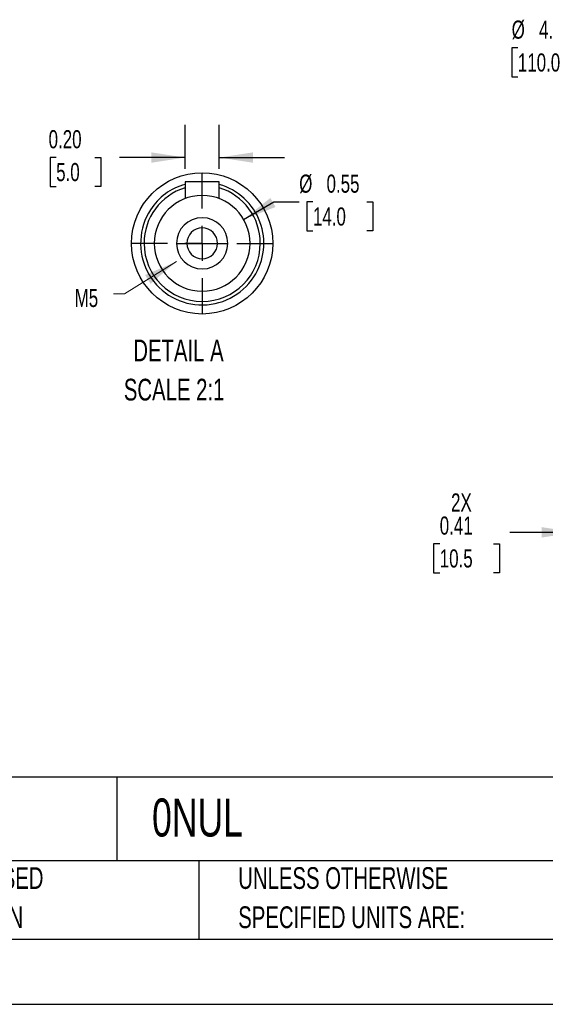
# Model space of a CAD drawing. Header units: inches. Extents: x 0 to 33, y 0 to 25.5.
# Tile 7 of 17: x 17.3 to 23.3, y 0 to 11.3. Entities that reach past the tile are written whole.
import ezdxf

# ---------------------------------------------------------------- set-up
doc = ezdxf.new("R2010")
doc.units = ezdxf.units.IN
doc.header["$LTSCALE"] = 3
doc.header["$MEASUREMENT"] = 0
doc.linetypes.add('CENTERX2', pattern=[0.8, 0.5, -0.1, 0.1, -0.1])
doc.layers.add('CENTER', color=40, linetype='CENTERX2')
doc.layers.add('SLD-DEFPOINTS', color=7, linetype='Continuous')
doc.layers.add('DIMENSIONS', color=140, linetype='Continuous', lineweight=25)
doc.layers.add('TEXT', color=140, linetype='Continuous', lineweight=25)
doc.styles.add('SLDTEXTSTYLE0', font='TXT', dxfattribs={"width": 0.7})
doc.dimstyles.new('SLDDIMSTYLE0', dxfattribs={"dimtxt": 0.208333, "dimasz": 0.39, "dimexe": 0, "dimexo": 0.0625, "dimgap": 0.052083, "dimtad": 0, "dimtih": 1, "dimtoh": 1, "dimrnd": 1e-09, "dimdsep": 46, "dimtxsty": 'SLDTEXTSTYLE0', "dimsah": 1, "dimcen": 0.09, "dimadec": 0, "dimazin": 2, "dimtfac": 1, "dimtmove": 0, "dimatfit": 0, "dimfxl": 0, "dimfrac": 2, "dimtolj": 1, "dimtzin": 12, "dimarcsym": 0})
doc.dimstyles.new('SLDDIMSTYLE4', dxfattribs={"dimtxt": 0.208333, "dimasz": 0.39, "dimexe": 0, "dimexo": 0.0625, "dimgap": 0.052083, "dimtad": 0, "dimtih": 1, "dimtoh": 1, "dimrnd": 1e-09, "dimzin": 12, "dimdsep": 46, "dimtxsty": 'SLDTEXTSTYLE0', "dimsah": 1, "dimcen": 0, "dimadec": 0, "dimazin": 3, "dimtfac": 1, "dimtofl": 0, "dimtmove": 0, "dimatfit": 3, "dimfxl": 0, "dimfrac": 2, "dimtolj": 1, "dimtzin": 12, "dimarcsym": 0})
doc.dimstyles.new('SLDDIMSTYLE6', dxfattribs={"dimtxt": 0.208333, "dimasz": 0.39, "dimexe": 0, "dimexo": 0.0625, "dimgap": 0.052083, "dimtad": 0, "dimtih": 1, "dimtoh": 1, "dimlfac": 0.5, "dimrnd": 1e-09, "dimdsep": 46, "dimtxsty": 'SLDTEXTSTYLE0', "dimsah": 1, "dimcen": 0, "dimadec": 0, "dimazin": 2, "dimtfac": 1, "dimtofl": 0, "dimtmove": 0, "dimatfit": 3, "dimfxl": 0, "dimfrac": 2, "dimtolj": 1, "dimtzin": 12, "dimarcsym": 0})
doc.dimstyles.new('SLDDIMSTYLE7', dxfattribs={"dimtxt": 0.208333, "dimasz": 0.39, "dimexe": 0, "dimexo": 0.0625, "dimgap": 0.052083, "dimtad": 0, "dimtih": 1, "dimtoh": 1, "dimlfac": 0.5, "dimrnd": 1e-09, "dimzin": 0, "dimdsep": 46, "dimtxsty": 'SLDTEXTSTYLE0', "dimsah": 1, "dimcen": 0.09, "dimadec": 0, "dimazin": 0, "dimtfac": 1, "dimtmove": 0, "dimatfit": 0, "dimfxl": 0, "dimfrac": 2, "dimtolj": 1, "dimtzin": 12, "dimarcsym": 0})

# ---------------------------------------------------------------- blocks, each defined once
blk = doc.blocks.new('SW_NOTE_0')
at = {"layer": 'TEXT', "color": 0, "linetype": 'CENTERX2', "lineweight": 18, "char_height": 0.25, "attachment_point": 1, "style": 'SLDTEXTSTYLE0'}
for s, insert in [('DETAIL A', (0.109, 0.322)), ('SCALE 2:1', (0, -0.129))]:
    blk.add_mtext(s, dxfattribs=dict(at, insert=insert))
blk = doc.blocks.new('SW_NOTE_0_3')
at = {"layer": 'TEXT', "color": 0, "linetype": 'CENTERX2', "lineweight": 18, "char_height": 0.25, "attachment_point": 1, "style": 'SLDTEXTSTYLE0'}
for s, insert in [('UNLESS OTHERWISE', (0, 0.322)), ('SPECIFIED UNITS ARE:', (0, -0.129))]:
    blk.add_mtext(s, dxfattribs=dict(at, insert=insert))
blk = doc.blocks.new('SW_NOTE_0_7')
at = {"layer": 'TEXT', "color": 0, "linetype": 'CENTERX2', "lineweight": 18, "char_height": 0.25, "attachment_point": 1, "style": 'SLDTEXTSTYLE0'}
for s, insert in [('METRIC UNITS USED', (0, 0.322)), ('FOR PART DESIGN', (0, -0.129))]:
    blk.add_mtext(s, dxfattribs=dict(at, insert=insert))
blk = doc.blocks.new('_D_11')
at = {"layer": 'DIMENSIONS'}
for p, q in [((23.68, 5.793), (23.68, 5.055)), ((24.093, 5.793), (24.093, 5.055)), ((23.68, 5.43), (22.922, 5.43)), ((24.093, 5.43), (24.843, 5.43)), ((22.116, 5.297), (22.046, 5.297)), ((22.046, 5.297), (22.046, 4.965)), ((22.735, 5.297), (22.805, 5.297)), ((22.805, 5.297), (22.805, 4.965)), ((22.046, 4.965), (22.116, 4.965)), ((22.805, 4.965), (22.735, 4.965))]:
    blk.add_line(p, q, dxfattribs=at)
for points in [[(23.68, 5.43), (23.29, 5.49), (23.29, 5.37)], [(24.093, 5.43), (24.483, 5.37), (24.483, 5.49)]]:
    blk.add_solid(points, dxfattribs=at)
at = {"layer": 'DIMENSIONS', "char_height": 0.2083, "attachment_point": 1, "style": 'SLDTEXTSTYLE0'}
for s, insert in [('2X', (22.246, 5.878)), ('0.41', (22.116, 5.612)), ('10.5', (22.116, 5.234))]:
    blk.add_mtext(s, dxfattribs=dict(at, insert=insert))
blk = doc.blocks.new('_D_12')
at = {"layer": 'DIMENSIONS'}
for p, q in [((23.015, 11.003), (22.945, 11.003)), ((22.945, 11.003), (22.945, 10.672)), ((23.807, 11.003), (23.877, 11.003)), ((23.877, 11.003), (23.877, 10.672)), ((24.146, 11.003), (23.947, 11.003)), ((24.68, 10.381), (24.146, 11.003)), ((22.945, 10.672), (23.015, 10.672)), ((23.877, 10.672), (23.807, 10.672))]:
    blk.add_line(p, q, dxfattribs=at)
blk.add_solid([(24.68, 10.381), (24.472, 10.716), (24.381, 10.638)], dxfattribs=at)
at = {"layer": 'DIMENSIONS', "char_height": 0.2083, "attachment_point": 1, "style": 'SLDTEXTSTYLE0'}
for s, insert in [('%%c', (22.944, 11.318)), ('4.33', (23.259, 11.318)), ('110.0', (23.015, 10.94))]:
    blk.add_mtext(s, dxfattribs=dict(at, insert=insert))
blk = doc.blocks.new('_D_19')
at = {"layer": 'DIMENSIONS'}
for p, q in [((19.858, 9.03), (20.206, 9.231)), ((20.206, 9.231), (20.498, 9.231)), ((20.656, 9.231), (20.586, 9.231)), ((20.586, 9.231), (20.586, 8.9)), ((21.275, 9.231), (21.345, 9.231)), ((21.345, 9.231), (21.345, 8.9)), ((20.586, 8.9), (20.656, 8.9)), ((21.345, 8.9), (21.275, 8.9))]:
    blk.add_line(p, q, dxfattribs=at)
blk.add_solid([(19.858, 9.03), (20.226, 9.173), (20.166, 9.277)], dxfattribs=at)
at = {"layer": 'DIMENSIONS', "char_height": 0.2083, "attachment_point": 1, "style": 'SLDTEXTSTYLE0'}
for s, insert in [('%%c', (20.498, 9.546)), ('0.55', (20.813, 9.546)), ('14.0', (20.656, 9.168))]:
    blk.add_mtext(s, dxfattribs=dict(at, insert=insert))
blk = doc.blocks.new('_D_20')
at = {"layer": 'DIMENSIONS'}
for p, q in [((19.184, 9.613), (19.184, 10.117)), ((19.578, 9.613), (19.578, 10.117)), ((19.184, 9.742), (18.428, 9.742)), ((19.578, 9.742), (20.328, 9.742)), ((17.7, 9.741), (17.63, 9.741)), ((17.63, 9.741), (17.63, 9.41)), ((18.146, 9.741), (18.216, 9.741)), ((18.216, 9.741), (18.216, 9.41)), ((17.63, 9.41), (17.7, 9.41)), ((18.216, 9.41), (18.146, 9.41))]:
    blk.add_line(p, q, dxfattribs=at)
for points in [[(19.184, 9.742), (18.794, 9.802), (18.794, 9.682)], [(19.578, 9.742), (19.968, 9.682), (19.968, 9.802)]]:
    blk.add_solid(points, dxfattribs=at)
at = {"layer": 'DIMENSIONS', "char_height": 0.2083, "attachment_point": 1, "style": 'SLDTEXTSTYLE0'}
for s, insert in [('0.20', (17.613, 10.057)), ('5.0', (17.7, 9.679))]:
    blk.add_mtext(s, dxfattribs=dict(at, insert=insert))
blk = doc.blocks.new('SW_CENTERMARKSYMBOL_2')
at = {"layer": 'CENTER', "color": 0}
for p, q in [((0, 0.4), (0, 0.813)), ((0, 0), (0, 0.2)), ((-0.4, 0), (-0.813, 0)), ((0, 0), (-0.2, 0)), ((0, 0), (0.2, 0)), ((0, 0), (0, -0.2)), ((0.4, 0), (0.813, 0)), ((0, -0.4), (0, -0.813))]:
    blk.add_line(p, q, dxfattribs=at)

msp = doc.modelspace()

# ---------------------------------------------------------------- linework, layer by layer
for p, q in [((19.184, 9.463), (19.184, 9.27)), ((19.578, 9.463), (19.184, 9.463)), ((19.578, 9.27), (19.578, 9.463)), ((19.086, 8.755), (19.204, 8.755)), ((19.204, 8.755), (19.381, 8.755)), ((19.381, 8.755), (19.558, 8.755)), ((19.558, 8.755), (19.676, 8.755))]:
    msp.add_line(p, q)
at = {"color": 7, "linetype": 'Continuous'}
msp.add_line((33, 0), (0, 0), dxfattribs=at)
for centre, radius, start, end in [((19.355, 8.782), 0.672, 104.7436, 147.7628), ((19.388, 8.755), 0.703, 326.6434, 74.3542), ((19.381, 8.755), 0.669, 107.1046, 180), ((19.381, 8.755), 0.551, 360, 180), ((19.381, 8.755), 0.669, 0, 72.8954), ((19.381, 8.755), 0.709, 147, 327), ((19.381, 8.755), 0.295, 0, 180), ((19.381, 8.755), 0.177, 360, 180), ((19.381, 8.755), 0.669, 180, 360), ((19.381, 8.755), 0.551, 180, 0), ((19.381, 8.755), 0.295, 180, 0), ((19.381, 8.755), 0.177, 180, 0)]:
    msp.add_arc(centre, radius, start, end)
msp.add_solid([(19.087, 8.546), (18.724, 8.391), (18.787, 8.289)])
at = {"layer": 'SLD-DEFPOINTS'}
msp.add_circle((19.381, 8.755), 0.813, dxfattribs=at)
at = {"layer": 'TEXT'}
for p, q in [((32.25, 2.613), (0.75, 2.613)), ((18.397, 2.613), (18.397, 1.65)), ((32.25, 1.65), (0.75, 1.65)), ((19.344, 1.65), (19.344, 0.75)), ((0.75, 0.75), (32.25, 0.75))]:
    msp.add_line(p, q, dxfattribs=at)
at = {"layer": 'TEXT', "linetype": 'CENTERX2', "lineweight": 18, "flags": 128}
msp.add_lwpolyline([(18.36, 8.174), (18.488, 8.174), (19.087, 8.546)], dxfattribs=at)

# ---------------------------------------------------------------- block references
at = {"layer": 'CENTER'}
msp.add_blockref('SW_CENTERMARKSYMBOL_2', (19.381, 8.755), dxfattribs=at)
at = {"layer": 'TEXT', "linetype": 'CENTERX2', "lineweight": 18}
for name, p in [('SW_NOTE_0', (18.479, 7.326)), ('SW_NOTE_0_7', (15.175, 1.256)), ('SW_NOTE_0_3', (19.796, 1.256))]:
    msp.add_blockref(name, p, dxfattribs=at)

# ---------------------------------------------------------------- texts
at = {"layer": 'TEXT', "linetype": 'CENTERX2', "lineweight": 18, "attachment_point": 1, "style": 'SLDTEXTSTYLE0'}
for s, insert, char_height in [('M5', (17.913, 8.231), 0.2083), ('0NUL', (18.804, 2.368), 0.4375)]:
    msp.add_mtext(s, dxfattribs=dict(at, insert=insert, char_height=char_height))

# ---------------------------------------------------------------- dimensions: what is measured, and where the dimension line sits
at = {"layer": 'DIMENSIONS'}
for p1, p2, dimstyle, picture, middle in [((27.502, 7.096), (24.68, 10.381), 'SLDDIMSTYLE4', '_D_12', (23.411, 11.003)), ((18.904, 8.479), (19.858, 9.03), 'SLDDIMSTYLE6', '_D_19', (20.965, 9.231))]:
    dim = msp.add_diameter_dim_2p(p1=p1, p2=p2, dimstyle=dimstyle, dxfattribs=at)
    dim.commit()
    dim.dimension.update_dxf_attribs({"geometry": picture, "text_midpoint": middle, "dimtype": 163})
dim = msp.add_linear_dim(base=(19.184, 9.742), p1=(19.578, 9.463), p2=(19.184, 9.463), dimstyle='SLDDIMSTYLE7', dxfattribs=at)
dim.commit()
dim.dimension.update_dxf_attribs({"geometry": '_D_20', "text_midpoint": (17.923, 9.742), "dimtype": 160})
dim = msp.add_linear_dim(base=(24.093, 5.43), p1=(23.68, 5.943), p2=(24.093, 5.943), text='2X\\P<>', dimstyle='SLDDIMSTYLE0', dxfattribs=at)
dim.commit()
dim.dimension.update_dxf_attribs({"geometry": '_D_11', "text_midpoint": (22.426, 5.43), "dimtype": 160})

doc.saveas('drawing.dxf')
